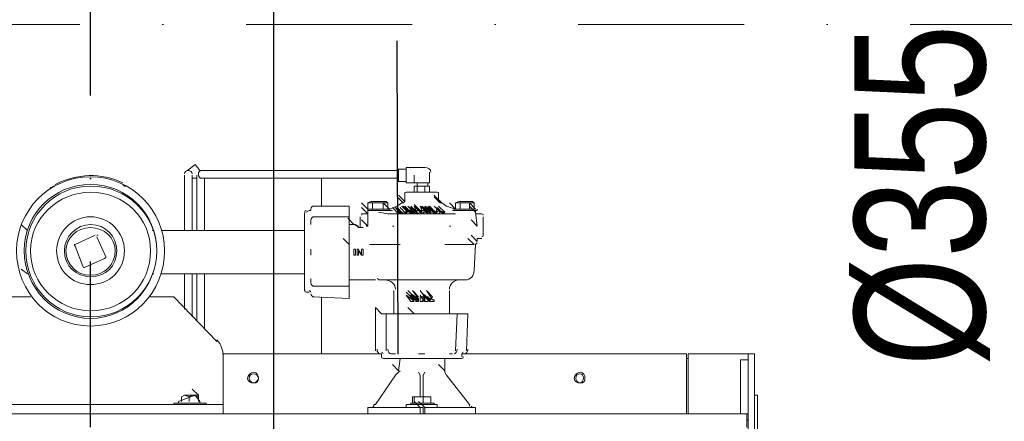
# Model space of a CAD drawing. Header units: millimetres. Extents: x 160938 to 520640, y 9197 to 248394.
# Tile 81 of 137: x 198421 to 199174, y 119033 to 119340. Entities that reach past the tile are written whole.
import ezdxf
from ezdxf.enums import TextEntityAlignment as Align

# ---------------------------------------------------------------- set-up
doc = ezdxf.new("R2010")
doc.units = ezdxf.units.MM
doc.header["$LTSCALE"] = 10
doc.linetypes.add('ACAD_ISO02W100', pattern=[15, 12, -3])
doc.linetypes.add('DASHDOT', pattern=[25.4, 12.7, -6.35, 0, -6.35])
for name, color, linetype in [('VZT Odvod-pozice_odkaz', 7, 'Continuous'), ('VZT Potrubí SKIII', 20, 'Continuous'), ('VZT Tepelná izolace', 3, 'ACAD_ISO02W100')]:
    doc.layers.add(name, color=color, linetype=linetype)
doc.layers.add('VZT Tenka', color=30, linetype='Continuous', lineweight=15)
doc.layers.add('VZT-koty', color=4, linetype='Continuous', lineweight=25)
doc.styles.get("Standard").update_dxf_attribs({"font": 'ic-simplex.shx', "width": 0.8})
doc.dimstyles.new('CADKON', dxfattribs={"dimscale": 50, "dimtxt": 2.5, "dimasz": 2.5, "dimexe": 1.8, "dimexo": 5, "dimgap": 0.6, "dimtad": 1, "dimrnd": 1, "dimtxsty": 'Standard', "dimblk1": 'ARCHTICK', "dimblk2": 'ARCHTICK', "dimsah": 1, "dimcen": 2.5, "dimadec": 1, "dimazin": 2, "dimtfac": 1, "dimtdec": 4, "dimtix": 1, "dimtmove": 1, "dimatfit": 3, "dimldrblk": 'OPEN30', "dimfxl": 5, "dimtolj": 1, "dimarcsym": 0})

# ---------------------------------------------------------------- blocks, each defined once
blk = doc.blocks.new('*U3321', base_point=(0, 140))
at = {"color": 2, "linetype": 'DASHDOT', "lineweight": 25}
blk.add_line((0, 140), (2768.040405, 140), dxfattribs=at)
at = {"color": 0, "linetype": 'ByBlock', "lineweight": -2}
blk.add_line((2768.040405, 0), (0, 0), dxfattribs=at)
blk = doc.blocks.new('*f3183')
at = {"color": 1, "linetype": 'Continuous', "lineweight": 20}
for points in [[(217140.05, 113753.93), (217136.51, 113758.64), (217130.62, 113753.93)], [(217290.89, 113753.93), (217150.65, 113753.93), (217140.05, 113753.93)], [(217292.06, 113755.11), (217290.89, 113755.11), (217290.89, 113755.11)], [(217290.89, 113745.68), (217290.89, 113755.11), (217290.89, 113755.11)], [(217290.89, 113745.68), (217290.89, 113755.11), (217290.89, 113755.11)], [(217290.89, 113753.93), (217290.89, 113748.04), (217290.89, 113748.04)], [(217297.96, 113755.11), (217292.06, 113755.11), (217292.06, 113755.11)], [(217292.06, 113745.68), (217292.06, 113755.11), (217292.06, 113755.11)], [(217312.1, 113756.28), (217297.96, 113756.28), (217297.96, 113756.28)], [(217297.96, 113744.5), (217297.96, 113756.28), (217297.96, 113756.28)], [(217128.26, 113750.39), (217128.26, 113740.96), (217128.26, 113740.96)], [(217134.15, 113740.96), (217134.15, 113750.39), (217134.15, 113750.39)], [(217134.15, 113748.04), (217137.69, 113748.04), (217137.69, 113748.04)], [(217137.69, 113750.39), (217137.69, 113740.96), (217137.69, 113740.96)], [(217140.05, 113748.04), (217150.65, 113748.04), (217150.65, 113748.04)], [(217143.58, 113740.96), (217143.58, 113748.04), (217143.58, 113748.04)], [(217150.65, 113748.04), (217290.89, 113748.04), (217290.89, 113748.04)], [(217233.14, 113748.04), (217233.14, 113726.82), (217233.14, 113726.82)], [(217290.89, 113745.68), (217292.06, 113745.68), (217292.06, 113745.68)], [(217292.06, 113745.68), (217297.96, 113745.68), (217297.96, 113745.68)], [(217303.85, 113750.39), (217303.85, 113744.5), (217312.1, 113744.5)], [(217315.63, 113752.75), (217315.63, 113750.39), (217315.63, 113744.5), (217312.1, 113744.5)], [(217025.74, 113739.79), (217025.74, 113740.96), (217026.92, 113740.96), (217028.1, 113742.14)], [(217081.13, 113743.32), (217082.3, 113742.14), (217083.48, 113742.14)], [(217128.26, 113740.96), (217128.26, 113707.97), (217128.26, 113707.97)], [(217134.15, 113707.97), (217134.15, 113740.96), (217134.15, 113740.96)], [(217137.69, 113740.96), (217137.69, 113707.97), (217137.69, 113707.97)], [(217143.58, 113707.97), (217143.58, 113740.96), (217143.58, 113740.96)], [(217297.96, 113744.5), (217303.85, 113744.5), (217303.85, 113744.5)], [(217306.21, 113742.14), (217303.85, 113742.14), (217303.85, 113737.43)], [(217306.21, 113744.5), (217306.21, 113742.14), (217306.21, 113742.14)], [(217312.1, 113737.43), (217312.1, 113742.14), (217306.21, 113742.14), (217306.21, 113737.43)], [(217315.63, 113737.43), (217315.63, 113742.14), (217312.1, 113742.14)], [(217314.45, 113742.14), (217314.45, 113744.5), (217314.45, 113744.5)], [(217270.85, 113730.36), (217268.5, 113729.18), (217268.5, 113729.18)], [(217270.85, 113730.36), (217282.64, 113730.36), (217282.64, 113730.36)], [(217283.82, 113729.18), (217282.64, 113730.36), (217282.64, 113730.36)], [(217295.6, 113729.18), (217290.89, 113733.89), (217290.89, 113733.89)], [(217296.78, 113730.36), (217292.06, 113735.07), (217292.06, 113735.07)], [(217296.78, 113730.36), (217295.6, 113729.18), (217295.6, 113729.18)], [(217296.78, 113736.25), (217296.78, 113730.36), (217296.78, 113730.36)], [(217321.53, 113737.43), (217314.45, 113737.43), (217305.03, 113737.43), (217297.96, 113737.43)], [(217322.7, 113730.36), (217319.17, 113735.07), (217319.17, 113735.07)], [(217323.88, 113729.18), (217319.17, 113733.89), (217319.17, 113733.89)], [(217325.06, 113729.18), (217320.35, 113733.89), (217320.35, 113733.89)], [(217322.7, 113730.36), (217322.7, 113736.25), (217322.7, 113736.25)], [(217323.88, 113729.18), (217322.7, 113730.36), (217322.7, 113730.36)], [(217338.02, 113730.36), (217335.67, 113729.18), (217335.67, 113729.18)], [(217338.02, 113730.36), (217348.63, 113730.36), (217348.63, 113730.36)], [(217349.81, 113729.18), (217348.63, 113730.36), (217348.63, 113730.36)], [(217223.72, 113723.29), (217221.36, 113722.11), (217221.36, 113722.11)], [(217224.89, 113724.47), (217224.89, 113723.29), (217224.89, 113723.29)], [(217254.35, 113726.82), (217226.07, 113726.82), (217226.07, 113726.82)], [(217254.35, 113722.11), (217254.35, 113723.29), (217254.35, 113726.82)], [(217268.5, 113724.47), (217263.78, 113729.18), (217263.78, 113729.18)], [(217268.5, 113720.93), (217263.78, 113725.64), (217263.78, 113725.64)], [(217283.82, 113729.18), (217280.28, 113729.18), (217272.03, 113729.18), (217268.5, 113729.18)], [(217268.5, 113724.47), (217268.5, 113729.18), (217268.5, 113729.18)], [(217268.5, 113724.47), (217268.5, 113723.29), (217268.5, 113723.29)], [(217284.99, 113724.47), (217276.74, 113724.47), (217268.5, 113724.47)], [(217268.5, 113723.29), (217268.5, 113722.11), (217268.5, 113722.11)], [(217268.5, 113723.29), (217283.82, 113723.29), (217283.82, 113723.29)], [(217284.99, 113723.29), (217268.5, 113723.29), (217268.5, 113723.29)], [(217272.03, 113724.47), (217272.03, 113729.18), (217272.03, 113729.18)], [(217284.99, 113724.47), (217280.28, 113729.18), (217280.28, 113729.18)], [(217280.28, 113724.47), (217280.28, 113729.18), (217280.28, 113729.18)], [(217283.82, 113724.47), (217283.82, 113729.18), (217283.82, 113729.18)], [(217284.99, 113723.29), (217283.82, 113723.29), (217283.82, 113723.29)], [(217294.42, 113729.18), (217290.89, 113726.82), (217284.99, 113724.47)], [(217284.99, 113723.29), (217284.99, 113724.47), (217284.99, 113724.47)], [(217287.35, 113723.29), (217284.99, 113723.29), (217284.99, 113723.29)], [(217293.24, 113720.93), (217292.06, 113720.93), (217287.35, 113725.64)], [(217293.24, 113720.93), (217289.71, 113725.64), (217289.71, 113725.64)], [(217294.42, 113720.93), (217289.71, 113725.64), (217293.24, 113720.93)], [(217295.6, 113720.93), (217290.89, 113725.64), (217290.89, 113725.64)], [(217299.13, 113723.29), (217297.96, 113722.11), (217297.96, 113720.93), (217295.6, 113720.93), (217294.42, 113720.93), (217293.24, 113720.93), (217292.06, 113720.93)], [(217301.49, 113720.93), (217297.96, 113720.93), (217293.24, 113725.64)], [(217297.96, 113720.93), (217293.24, 113725.64), (217293.24, 113725.64)], [(217295.6, 113729.18), (217294.42, 113729.18), (217294.42, 113729.18)], [(217299.13, 113723.29), (217294.42, 113726.82), (217294.42, 113726.82)], [(217299.13, 113722.11), (217294.42, 113726.82), (217294.42, 113726.82)], [(217294.42, 113720.93), (217295.6, 113720.93), (217297.96, 113720.93), (217299.13, 113723.29), (217297.96, 113723.29), (217296.78, 113720.93), (217294.42, 113722.11)], [(217300.31, 113722.11), (217295.6, 113726.82), (217295.6, 113726.82)], [(217301.49, 113720.93), (217297.96, 113725.64), (217297.96, 113725.64)], [(217303.85, 113720.93), (217300.31, 113725.64), (217302.67, 113720.93), (217297.96, 113725.64)], [(217303.85, 113723.29), (217302.67, 113722.11), (217301.49, 113720.93), (217297.96, 113720.93)], [(217303.85, 113723.29), (217300.31, 113723.29), (217299.13, 113722.11), (217301.49, 113723.29), (217301.49, 113722.11), (217300.31, 113720.93), (217297.96, 113720.93)], [(217303.85, 113723.29), (217299.13, 113726.82), (217303.85, 113722.11), (217301.49, 113720.93)], [(217301.49, 113723.29), (217299.13, 113722.11), (217299.13, 113722.11)], [(217308.56, 113722.11), (217303.85, 113726.82), (217306.21, 113720.93), (217301.49, 113725.64)], [(217306.21, 113722.11), (217301.49, 113726.82), (217301.49, 113726.82)], [(217306.21, 113723.29), (217302.67, 113720.93), (217302.67, 113720.93)], [(217308.56, 113723.29), (217303.85, 113728), (217303.85, 113728)], [(217308.56, 113723.29), (217303.85, 113726.82), (217303.85, 113726.82)], [(217312.1, 113722.11), (217309.74, 113722.11), (217305.03, 113726.82)], [(217307.38, 113723.29), (217308.56, 113723.29), (217306.21, 113723.29), (217306.21, 113723.29)], [(217308.56, 113723.29), (217307.38, 113723.29), (217307.38, 113723.29)], [(217308.56, 113722.11), (217307.38, 113723.29), (217307.38, 113723.29)], [(217312.1, 113722.11), (217312.1, 113723.29), (217308.56, 113726.82), (217309.74, 113723.29), (217309.74, 113723.29)], [(217312.1, 113723.29), (217308.56, 113726.82), (217309.74, 113723.29), (217309.74, 113723.29)], [(217314.45, 113722.11), (217312.1, 113722.11), (217309.74, 113720.93), (217308.56, 113722.11), (217308.56, 113723.29)], [(217309.74, 113720.93), (217308.56, 113722.11), (217308.56, 113723.29), (217309.74, 113723.29), (217312.1, 113723.29)], [(217309.74, 113720.93), (217312.1, 113722.11), (217314.45, 113722.11), (217309.74, 113726.82)], [(217314.45, 113722.11), (217309.74, 113726.82), (217309.74, 113726.82)], [(217314.45, 113723.29), (217309.74, 113726.82), (217309.74, 113726.82)], [(217314.45, 113720.93), (217309.74, 113725.64), (217309.74, 113725.64)], [(217316.81, 113723.29), (217312.1, 113726.82), (217312.1, 113726.82)], [(217316.81, 113722.11), (217312.1, 113726.82), (217314.45, 113722.11)], [(217319.17, 113722.11), (217314.45, 113726.82), (217316.81, 113723.29), (217312.1, 113726.82), (217314.45, 113723.29)], [(217317.99, 113723.29), (217315.63, 113723.29), (217314.45, 113723.29), (217316.81, 113723.29), (217312.1, 113726.82), (217319.17, 113722.11), (217317.99, 113722.11), (217316.81, 113722.11), (217314.45, 113722.11)], [(217316.81, 113722.11), (217312.1, 113726.82), (217312.1, 113726.82)], [(217316.81, 113723.29), (217312.1, 113726.82), (217312.1, 113726.82)], [(217316.81, 113723.29), (217312.1, 113726.82), (217312.1, 113726.82)], [(217316.81, 113723.29), (217312.1, 113726.82), (217312.1, 113726.82)], [(217320.35, 113722.11), (217319.17, 113720.93), (217316.81, 113720.93), (217312.1, 113725.64)], [(217312.1, 113723.29), (217313.28, 113723.29), (217314.45, 113722.11)], [(217320.35, 113722.11), (217315.63, 113726.82), (217319.17, 113720.93), (217316.81, 113720.93), (217314.45, 113720.93)], [(217319.17, 113722.11), (217314.45, 113726.82), (217314.45, 113726.82)], [(217320.35, 113722.11), (217315.63, 113726.82), (217315.63, 113726.82)], [(217317.99, 113723.29), (217320.35, 113722.11), (217315.63, 113726.82)], [(217326.24, 113720.93), (217321.53, 113725.64), (217320.35, 113720.93), (217316.81, 113725.64)], [(217323.88, 113722.11), (217319.17, 113726.82), (217319.17, 113726.82)], [(217326.24, 113720.93), (217327.42, 113722.11), (217322.7, 113723.29), (217320.35, 113720.93)], [(217326.24, 113720.93), (217321.53, 113725.64), (217321.53, 113725.64)], [(217327.42, 113722.11), (217322.7, 113726.82), (217322.7, 113726.82)], [(217323.88, 113729.18), (217325.06, 113729.18), (217325.06, 113729.18)], [(217335.67, 113724.47), (217328.6, 113726.82), (217325.06, 113729.18)], [(217335.67, 113724.47), (217330.95, 113729.18), (217330.95, 113729.18)], [(217334.49, 113723.29), (217333.31, 113723.29), (217333.31, 113723.29)], [(217334.49, 113724.47), (217334.49, 113723.29), (217334.49, 113723.29)], [(217352.16, 113723.29), (217334.49, 113723.29), (217334.49, 113723.29)], [(217335.67, 113723.29), (217334.49, 113723.29), (217334.49, 113723.29)], [(217349.81, 113729.18), (217346.27, 113729.18), (217339.2, 113729.18), (217335.67, 113729.18)], [(217335.67, 113724.47), (217335.67, 113729.18), (217335.67, 113729.18)], [(217350.99, 113724.47), (217342.74, 113724.47), (217335.67, 113724.47)], [(217335.67, 113723.29), (217350.99, 113723.29), (217350.99, 113723.29)], [(217339.2, 113724.47), (217339.2, 113729.18), (217339.2, 113729.18)], [(217350.99, 113724.47), (217346.27, 113729.18), (217346.27, 113729.18)], [(217346.27, 113724.47), (217346.27, 113729.18), (217346.27, 113729.18)], [(217350.99, 113722.11), (217346.27, 113726.82), (217346.27, 113726.82)], [(217349.81, 113724.47), (217349.81, 113729.18), (217349.81, 113729.18)], [(217350.99, 113722.11), (217350.99, 113723.29), (217350.99, 113723.29)], [(217352.16, 113723.29), (217352.16, 113724.47), (217352.16, 113724.47)], [(217220.18, 113720.93), (217220.18, 113691.47), (217220.18, 113662.01)], [(217224.89, 113716.22), (217224.89, 113712.68), (217224.89, 113712.68)], [(217254.35, 113718.57), (217226.07, 113718.57), (217226.07, 113718.57)], [(217257.89, 113712.68), (217253.18, 113717.4), (217253.18, 113717.4)], [(217254.35, 113722.11), (217254.35, 113718.57), (217254.35, 113718.57)], [(217254.35, 113718.57), (217254.35, 113709.15), (217254.35, 113709.15)], [(217262.6, 113718.57), (217262.6, 113711.5), (217262.6, 113711.5)], [(217268.5, 113720.93), (217263.78, 113720.93), (217263.78, 113720.93)], [(217268.5, 113711.5), (217263.78, 113716.22), (217263.78, 113716.22)], [(217268.5, 113711.5), (217268.5, 113722.11), (217268.5, 113722.11)], [(217283.82, 113720.93), (217276.74, 113722.11), (217276.74, 113722.11)], [(217287.35, 113720.93), (217283.82, 113720.93), (217283.82, 113720.93)], [(217289.71, 113720.93), (217287.35, 113720.93), (217287.35, 113720.93)], [(217330.95, 113720.93), (217289.71, 113720.93), (217289.71, 113720.93)], [(217294.42, 113722.11), (217293.24, 113722.11), (217292.06, 113720.93)], [(217301.49, 113722.11), (217300.31, 113722.11), (217300.31, 113722.11)], [(217303.85, 113720.93), (217302.67, 113720.93), (217302.67, 113720.93)], [(217308.56, 113722.11), (217306.21, 113720.93), (217306.21, 113722.11), (217303.85, 113720.93)], [(217303.85, 113720.93), (217306.21, 113722.11), (217306.21, 113720.93)], [(217314.45, 113722.11), (217314.45, 113720.93), (217316.81, 113720.93)], [(217327.42, 113722.11), (217326.24, 113720.93), (217320.35, 113720.93)], [(217326.24, 113722.11), (217323.88, 113722.11), (217322.7, 113720.93)], [(217327.42, 113720.93), (217326.24, 113720.93), (217326.24, 113720.93)], [(217335.67, 113720.93), (217330.95, 113720.93), (217330.95, 113720.93)], [(217352.16, 113711.5), (217347.45, 113716.22), (217347.45, 113716.22)], [(217352.16, 113711.5), (217347.45, 113716.22), (217347.45, 113716.22)], [(217352.16, 113711.5), (217350.99, 113722.11), (217350.99, 113722.11)], [(217355.7, 113720.93), (217350.99, 113720.93), (217350.99, 113720.93)], [(217356.88, 113711.5), (217356.88, 113718.57), (217356.88, 113718.57)], [(217008.06, 113707.97), (217003.35, 113712.68), (217003.35, 113712.68)], [(217104.69, 113707.97), (217103.52, 113707.97), (217103.52, 113707.97)], [(217220.18, 113707.97), (217110.59, 113707.97), (217110.59, 113707.97)], [(217255.53, 113712.68), (217254.35, 113712.68), (217254.35, 113712.68)], [(217254.35, 113707.97), (217254.35, 113709.15), (217254.35, 113709.15)], [(217254.35, 113707.97), (217254.35, 113697.36), (217254.35, 113697.36)], [(217257.89, 113712.68), (217255.53, 113712.68), (217255.53, 113712.68)], [(217257.89, 113712.68), (217260.25, 113711.5), (217260.25, 113711.5)], [(217261.43, 113711.5), (217259.07, 113712.68), (217257.89, 113712.68)], [(217262.6, 113710.33), (217262.6, 113710.33), (217261.43, 113710.33), (217260.25, 113711.5)], [(217262.6, 113711.5), (217262.6, 113710.33), (217262.6, 113710.33)], [(217263.78, 113710.33), (217262.6, 113710.33), (217262.6, 113710.33)], [(217264.96, 113710.33), (217263.78, 113710.33), (217263.78, 113710.33)], [(217268.5, 113711.5), (217267.32, 113711.5), (217267.32, 113711.5)], [(217288.53, 113711.5), (217287.35, 113711.5), (217287.35, 113711.5)], [(217332.13, 113711.5), (217330.95, 113711.5), (217330.95, 113711.5)], [(217356.88, 113704.43), (217356.88, 113711.5), (217356.88, 113711.5)], [(217044.59, 113697.36), (217059.91, 113704.43), (217059.91, 113704.43)], [(217061.09, 113703.25), (217068.16, 113687.94), (217068.16, 113687.94)], [(217254.35, 113697.36), (217249.64, 113702.08), (217249.64, 113702.08)], [(217349.81, 113697.36), (217345.09, 113702.08), (217345.09, 113702.08)], [(217352.16, 113699.72), (217347.45, 113704.43), (217347.45, 113704.43)], [(217352.16, 113699.72), (217352.16, 113702.08), (217353.34, 113702.08)], [(217353.34, 113702.08), (217355.7, 113702.08), (217355.7, 113702.08)], [(217050.49, 113680.86), (217044.59, 113696.18), (217044.59, 113696.18)], [(217224.89, 113693.83), (217224.89, 113689.11), (217224.89, 113689.11)], [(217254.35, 113697.36), (217254.35, 113685.58), (217254.35, 113685.58)], [(217260.25, 113689.11), (217260.25, 113693.83), (217261.43, 113693.83), (217263.78, 113689.11), (217263.78, 113693.83), (217264.96, 113693.83), (217264.96, 113689.11), (217263.78, 113689.11)], [(217261.43, 113692.65), (217261.43, 113689.11), (217260.25, 113689.11)], [(217262.6, 113691.47), (217261.43, 113692.65), (217261.43, 113692.65)], [(217263.78, 113689.11), (217261.43, 113692.65), (217261.43, 113692.65)], [(217269.67, 113697.36), (217270.85, 113697.36), (217270.85, 113697.36)], [(217270.85, 113697.36), (217276.74, 113697.36), (217276.74, 113697.36)], [(217276.74, 113697.36), (217293.24, 113697.36), (217293.24, 113697.36)], [(217327.42, 113697.36), (217342.74, 113697.36), (217342.74, 113697.36)], [(217342.74, 113697.36), (217349.81, 113697.36), (217349.81, 113697.36)], [(217349.81, 113677.33), (217350.99, 113697.36), (217350.99, 113697.36)], [(217352.16, 113698.54), (217350.99, 113697.36), (217350.99, 113697.36)], [(217066.98, 113686.76), (217051.66, 113679.69), (217051.66, 113679.69)], [(217254.35, 113685.58), (217254.35, 113674.97), (217254.35, 113674.97)], [(217262.6, 113691.47), (217263.78, 113689.11), (217263.78, 113689.11)], [(217008.06, 113674.97), (217003.35, 113678.51), (217003.35, 113678.51)], [(217103.52, 113674.97), (217104.69, 113674.97), (217104.69, 113674.97)], [(217110.59, 113674.97), (217220.18, 113674.97), (217220.18, 113674.97)], [(217128.26, 113674.97), (217128.26, 113647.87), (217128.26, 113647.87)], [(217134.15, 113641.98), (217134.15, 113674.97), (217134.15, 113674.97)], [(217137.69, 113674.97), (217137.69, 113638.44), (217137.69, 113638.44)], [(217143.58, 113632.55), (217143.58, 113674.97), (217143.58, 113674.97)], [(217224.89, 113671.44), (217224.89, 113667.9), (217224.89, 113667.9)], [(217254.35, 113674.97), (217254.35, 113665.54), (217254.35, 113665.54)], [(217254.35, 113670.26), (217255.53, 113670.26), (217255.53, 113670.26)], [(217255.53, 113670.26), (217274.39, 113670.26), (217274.39, 113670.26)], [(217342.74, 113670.26), (217309.74, 113670.26), (217276.74, 113670.26)], [(217226.07, 113665.54), (217254.35, 113665.54), (217254.35, 113665.54)], [(217254.35, 113665.54), (217254.35, 113662.01), (217254.35, 113662.01)], [(216991.56, 113657.3), (217010.42, 113657.3), (217010.42, 113657.3)], [(217101.16, 113657.3), (217120.01, 113657.3), (217120.01, 113657.3)], [(217120.01, 113657.3), (217153.01, 113623.12), (217153.01, 113623.12)], [(217221.36, 113660.83), (217223.72, 113660.83), (217223.72, 113660.83)], [(217226.07, 113657.3), (217254.35, 113656.12), (217254.35, 113656.12)], [(217233.14, 113657.3), (217233.14, 113613.69), (217233.14, 113613.69)], [(217254.35, 113660.83), (217254.35, 113662.01), (217254.35, 113662.01)], [(217254.35, 113660.83), (217254.35, 113656.12), (217254.35, 113656.12)], [(217288.53, 113662.01), (217288.53, 113645.51), (217288.53, 113645.51)], [(217302.67, 113656.12), (217297.96, 113660.83), (217297.96, 113660.83)], [(217303.85, 113657.3), (217299.13, 113662.01), (217299.13, 113662.01)], [(217303.85, 113657.3), (217299.13, 113662.01), (217299.13, 113662.01)], [(217303.85, 113653.76), (217300.31, 113658.47), (217300.31, 113658.47)], [(217303.85, 113653.76), (217300.31, 113658.47), (217300.31, 113658.47)], [(217306.21, 113656.12), (217301.49, 113659.65), (217307.38, 113656.12), (217307.38, 113654.94)], [(217306.21, 113654.94), (217301.49, 113659.65), (217301.49, 113659.65)], [(217306.21, 113656.12), (217301.49, 113659.65), (217301.49, 113659.65)], [(217306.21, 113653.76), (217301.49, 113658.47), (217301.49, 113658.47)], [(217306.21, 113653.76), (217301.49, 113658.47), (217301.49, 113658.47)], [(217306.21, 113653.76), (217301.49, 113658.47), (217301.49, 113658.47)], [(217307.38, 113657.3), (217302.67, 113662.01), (217302.67, 113662.01)], [(217305.03, 113653.76), (217306.21, 113653.76), (217306.21, 113653.76), (217307.38, 113654.94), (217306.21, 113656.12), (217306.21, 113654.94), (217305.03, 113654.94), (217305.03, 113657.3), (217307.38, 113657.3), (217302.67, 113662.01), (217306.21, 113657.3), (217306.21, 113656.12), (217306.21, 113656.12)], [(217307.38, 113657.3), (217302.67, 113662.01), (217302.67, 113662.01)], [(217302.67, 113656.12), (217303.85, 113657.3), (217303.85, 113656.12), (217303.85, 113654.94), (217302.67, 113653.76)], [(217307.38, 113654.94), (217307.38, 113653.76), (217306.21, 113653.76), (217305.03, 113653.76)], [(217306.21, 113657.3), (217306.21, 113656.12), (217306.21, 113656.12)], [(217306.21, 113656.12), (217307.38, 113656.12), (217307.38, 113654.94), (217307.38, 113653.76), (217306.21, 113653.76)], [(217306.21, 113656.12), (217306.21, 113654.94), (217306.21, 113654.94)], [(217312.1, 113657.3), (217308.56, 113662.01), (217308.56, 113662.01)], [(217312.1, 113653.76), (217308.56, 113658.47), (217308.56, 113658.47)], [(217309.74, 113653.76), (217308.56, 113653.76), (217308.56, 113657.3), (217309.74, 113657.3), (217309.74, 113657.3), (217310.92, 113657.3), (217312.1, 113656.12)], [(217308.56, 113657.3), (217308.56, 113653.76), (217308.56, 113653.76)], [(217309.74, 113656.12), (217309.74, 113657.3), (217309.74, 113657.3)], [(217312.1, 113656.12), (217310.92, 113653.76), (217309.74, 113653.76)], [(217310.92, 113656.12), (217309.74, 113656.12), (217309.74, 113656.12)], [(217309.74, 113653.76), (217310.92, 113656.12), (217310.92, 113656.12)], [(217315.63, 113654.94), (217310.92, 113659.65), (217310.92, 113659.65)], [(217315.63, 113653.76), (217310.92, 113658.47), (217310.92, 113658.47)], [(217316.81, 113653.76), (217312.1, 113658.47), (217312.1, 113658.47)], [(217312.1, 113653.76), (217312.1, 113657.3), (217312.1, 113657.3)], [(217317.99, 113657.3), (217313.28, 113662.01), (217313.28, 113662.01)], [(217313.28, 113653.76), (217314.45, 113653.76), (217314.45, 113656.12), (217314.45, 113656.12), (217313.28, 113657.3)], [(217315.63, 113653.76), (217315.63, 113654.94), (217317.99, 113657.3)], [(217316.81, 113654.94), (217316.81, 113656.12), (217316.81, 113656.12)], [(217330.95, 113645.51), (217330.95, 113662.01), (217330.95, 113662.01)], [(217279.1, 113644.33), (217274.39, 113649.05), (217274.39, 113644.33)], [(217303.85, 113644.33), (217299.13, 113649.05), (217299.13, 113649.05)], [(217274.39, 113644.33), (217274.39, 113616.05), (217274.39, 113616.05)], [(217279.1, 113644.33), (217282.64, 113644.33), (217282.64, 113644.33)], [(217282.64, 113644.33), (217282.64, 113616.05), (217282.64, 113616.05)], [(217282.64, 113644.33), (217292.06, 113644.33), (217292.06, 113644.33)], [(217288.53, 113645.51), (217288.53, 113644.33), (217288.53, 113644.33)], [(217293.24, 113644.33), (217292.06, 113644.33), (217292.06, 113644.33)], [(217293.24, 113644.33), (217303.85, 113644.33), (217303.85, 113644.33)], [(217303.85, 113644.33), (217315.63, 113644.33), (217315.63, 113644.33)], [(217315.63, 113644.33), (217316.81, 113644.33), (217327.42, 113644.33)], [(217327.42, 113644.33), (217336.84, 113644.33), (217336.84, 113644.33)], [(217330.95, 113644.33), (217330.95, 113645.51), (217330.95, 113645.51)], [(217335.67, 113616.05), (217336.84, 113644.33), (217336.84, 113644.33)], [(217336.84, 113644.33), (217339.2, 113644.33), (217339.2, 113644.33)], [(217340.38, 113644.33), (217339.2, 113644.33), (217339.2, 113644.33)], [(217340.38, 113644.33), (217345.09, 113644.33), (217345.09, 113644.33)], [(217343.92, 113616.05), (217345.09, 113644.33), (217345.09, 113644.33)], [(217157.72, 113613.69), (217279.1, 113613.69), (217279.1, 113613.69)], [(217157.72, 113612.52), (217157.72, 113580.7), (217157.72, 113580.7)], [(217277.92, 113613.69), (217279.1, 113613.69), (217279.1, 113613.69)], [(217279.1, 113613.69), (217279.1, 113611.34), (217279.1, 113611.34)], [(217281.46, 113610.16), (217339.2, 113610.16), (217339.2, 113610.16)], [(217286.17, 113613.69), (217289.71, 113613.69), (217289.71, 113613.69)], [(217293.24, 113610.16), (217292.06, 113600.73), (217287.35, 113605.44)], [(217293.24, 113610.16), (217292.06, 113600.73), (217292.06, 113600.73)], [(217307.38, 113613.69), (217312.1, 113613.69), (217312.1, 113613.69)], [(217327.42, 113600.73), (217327.42, 113610.16), (217327.42, 113610.16)], [(217327.42, 113600.73), (217327.42, 113610.16), (217327.42, 113610.16)], [(217330.95, 113613.69), (217333.31, 113613.69), (217333.31, 113613.69)], [(217340.38, 113611.34), (217340.38, 113613.69), (217340.38, 113613.69)], [(217340.38, 113613.69), (217512.43, 113613.69), (217512.43, 113572.45)], [(217512.43, 113610.16), (217513.61, 113610.16), (217513.61, 113610.16)], [(217513.61, 113613.69), (217513.61, 113567.74), (217513.61, 113567.74)], [(217513.61, 113613.69), (217515.97, 113613.69), (217515.97, 113613.69)], [(217515.97, 113613.69), (217557.21, 113613.69), (217559.57, 113613.69)], [(217559.57, 113601.91), (217559.57, 113613.69), (217564.28, 113613.69), (217564.28, 113601.91)], [(217327.42, 113600.73), (217322.7, 113605.44), (217322.7, 113605.44)], [(217553.68, 113596.02), (217553.68, 113608.98), (217559.57, 113608.98)], [(217289.71, 113597.2), (217274.39, 113574.81), (217274.39, 113574.81)], [(217289.71, 113597.2), (217292.06, 113599.55), (217293.24, 113600.73)], [(217289.71, 113597.2), (217292.06, 113599.55), (217293.24, 113600.73)], [(217307.38, 113599.55), (217308.56, 113597.2), (217308.56, 113597.2)], [(217307.38, 113599.55), (217308.56, 113597.2), (217308.56, 113597.2)], [(217308.56, 113580.7), (217308.56, 113597.2), (217308.56, 113597.2)], [(217310.92, 113580.7), (217310.92, 113597.2), (217312.1, 113599.55)], [(217310.92, 113597.2), (217312.1, 113599.55), (217312.1, 113599.55)], [(217327.42, 113600.73), (217327.42, 113599.55), (217328.6, 113597.2)], [(217327.42, 113600.73), (217327.42, 113599.55), (217328.6, 113597.2)], [(217346.27, 113574.81), (217328.6, 113597.2), (217328.6, 113597.2)], [(217559.57, 113567.74), (217553.68, 113567.74), (217553.68, 113596.02)], [(217559.57, 113601.91), (217559.57, 113517.06), (217564.28, 113517.06), (217564.28, 113601.91)], [(217140.05, 113577.16), (217136.51, 113581.88), (217123.55, 113577.16)], [(217128.26, 113581.88), (217125.91, 113580.7), (217125.91, 113577.16)], [(217131.8, 113580.7), (217128.26, 113581.88), (217134.15, 113581.88), (217131.8, 113580.7), (217131.8, 113577.16)], [(217138.87, 113581.88), (217134.15, 113586.59), (217134.15, 113586.59)], [(217138.87, 113581.88), (217134.15, 113586.59), (217134.15, 113586.59)], [(217134.15, 113581.88), (217138.87, 113580.7), (217138.87, 113577.16)], [(217138.87, 113580.7), (217138.87, 113581.88), (217134.15, 113581.88)], [(217138.87, 113580.7), (217138.87, 113577.16), (217138.87, 113577.16)], [(217157.72, 113574.81), (217157.72, 113580.7), (217157.72, 113580.7)], [(217303.85, 113580.7), (217302.67, 113580.7), (217302.67, 113575.98)], [(217307.38, 113580.7), (217303.85, 113580.7), (217303.85, 113575.98)], [(217307.38, 113580.7), (217303.85, 113580.7), (217303.85, 113580.7)], [(217314.45, 113580.7), (217307.38, 113580.7), (217310.92, 113580.7)], [(217314.45, 113580.7), (217310.92, 113580.7), (217310.92, 113575.98)], [(217314.45, 113580.7), (217316.81, 113580.7), (217316.81, 113575.98)], [(217316.81, 113580.7), (217316.81, 113580.7), (217314.45, 113580.7)], [(217564.28, 113581.88), (217566.64, 113581.88), (217566.64, 112957.31), (217564.28, 112957.31)], [(216953.85, 113567.74), (216953.85, 113574.81), (216960.93, 113574.81), (217150.65, 113574.81)], [(217120.01, 113575.98), (217120.01, 113574.81), (217120.01, 113574.81)], [(217144.76, 113575.98), (217120.01, 113575.98), (217120.01, 113575.98)], [(217123.55, 113577.16), (217123.55, 113575.98), (217123.55, 113575.98)], [(217140.05, 113575.98), (217140.05, 113577.16), (217140.05, 113577.16)], [(217144.76, 113574.81), (217144.76, 113575.98), (217144.76, 113575.98)], [(217150.65, 113574.81), (217157.72, 113574.81), (217157.72, 113567.74)], [(217268.5, 113572.45), (217268.5, 113567.74), (217268.5, 113567.74)], [(217268.5, 113572.45), (217268.5, 113567.74), (217268.5, 113567.74)], [(217274.39, 113572.45), (217268.5, 113572.45), (217268.5, 113572.45)], [(217273.21, 113573.63), (217273.21, 113574.81), (217274.39, 113574.81)], [(217273.21, 113573.63), (217273.21, 113574.81), (217274.39, 113574.81)], [(217299.13, 113572.45), (217274.39, 113572.45), (217274.39, 113572.45)], [(217297.96, 113574.81), (217297.96, 113572.45), (217297.96, 113572.45)], [(217321.53, 113574.81), (217297.96, 113574.81), (217297.96, 113574.81)], [(217299.13, 113572.45), (217308.56, 113572.45), (217308.56, 113567.74), (217308.56, 113572.45), (217303.85, 113577.16)], [(217301.49, 113575.98), (217301.49, 113574.81), (217301.49, 113574.81)], [(217301.49, 113575.98), (217306.21, 113575.98), (217319.17, 113575.98)], [(217312.1, 113572.45), (217307.38, 113577.16), (217307.38, 113577.16)], [(217310.92, 113572.45), (217308.56, 113572.45), (217308.56, 113572.45)], [(217310.92, 113572.45), (217310.92, 113567.74), (217310.92, 113567.74)], [(217312.1, 113567.74), (217312.1, 113572.45), (217320.35, 113572.45)], [(217319.17, 113574.81), (217319.17, 113575.98), (217319.17, 113575.98)], [(217345.09, 113572.45), (217320.35, 113572.45), (217320.35, 113572.45)], [(217321.53, 113572.45), (217321.53, 113574.81), (217321.53, 113574.81)], [(217350.99, 113572.45), (217345.09, 113572.45), (217345.09, 113572.45)], [(217346.27, 113574.81), (217346.27, 113574.81), (217346.27, 113573.63)], [(217346.27, 113574.81), (217346.27, 113574.81), (217346.27, 113573.63)], [(217350.99, 113567.74), (217350.99, 113572.45), (217350.99, 113572.45)], [(217350.99, 113567.74), (217350.99, 113572.45), (217350.99, 113572.45)], [(217512.43, 113567.74), (217512.43, 113572.45), (217512.43, 113572.45)], [(216557.9, 113567.74), (217553.68, 113567.74), (217553.68, 113567.74)], [(217558.39, 113567.74), (217558.39, 113557.13), (217558.39, 113557.13)], [(217559.57, 113563.02), (217558.39, 113563.02), (217558.39, 113563.02)]]:
    blk.add_lwpolyline(points, dxfattribs=at)
for points in [[(217290.89, 113755.11), (217290.89, 113755.11)], [(217290.89, 113745.68), (217290.89, 113745.68)], [(217268.5, 113723.29), (217268.5, 113723.29)], [(217295.6, 113729.18), (217295.6, 113729.18)], [(217300.31, 113722.11), (217301.49, 113722.11), (217296.78, 113726.82)], [(217314.45, 113722.11), (217316.81, 113722.11), (217312.1, 113726.82), (217316.81, 113723.29), (217312.1, 113726.82), (217314.45, 113723.29)], [(217350.99, 113723.29), (217350.99, 113723.29)], [(217322.7, 113720.93), (217323.88, 113722.11), (217326.24, 113722.11), (217326.24, 113720.93)], [(217327.42, 113720.93), (217326.24, 113720.93)], [(217330.95, 113720.93), (217330.95, 113720.93)], [(217008.06, 113707.97), (217008.06, 113707.97)], [(217103.52, 113707.97), (217103.52, 113707.97)], [(217259.07, 113689.11), (217257.89, 113689.11), (217257.89, 113693.83), (217259.07, 113693.83)], [(217254.35, 113685.58), (217254.35, 113685.58)], [(217008.06, 113674.97), (217008.06, 113674.97)], [(217103.52, 113674.97), (217103.52, 113674.97)], [(217254.35, 113674.97), (217254.35, 113674.97)], [(217274.39, 113670.26), (217274.39, 113670.26)], [(217224.89, 113659.65), (217224.89, 113659.65)], [(217303.85, 113653.76), (217303.85, 113653.76), (217301.49, 113653.76), (217297.96, 113658.47), (217302.67, 113654.94), (217303.85, 113656.12), (217303.85, 113657.3), (217302.67, 113656.12), (217301.49, 113656.12), (217303.85, 113657.3), (217303.85, 113656.12), (217303.85, 113654.94), (217302.67, 113653.76)], [(217308.56, 113657.3), (217309.74, 113657.3), (217309.74, 113656.12), (217310.92, 113656.12), (217309.74, 113653.76), (217309.74, 113653.76), (217308.56, 113653.76)], [(217312.1, 113653.76), (217313.28, 113653.76), (217314.45, 113653.76), (217315.63, 113656.12), (217314.45, 113657.3), (217314.45, 113657.3), (217313.28, 113657.3), (217312.1, 113657.3), (217313.28, 113657.3), (217314.45, 113656.12), (217314.45, 113656.12), (217314.45, 113653.76), (217313.28, 113653.76), (217312.1, 113653.76), (217312.1, 113657.3)], [(217316.81, 113653.76), (217316.81, 113653.76), (217315.63, 113653.76), (217315.63, 113654.94), (217317.99, 113657.3), (217313.28, 113662.01), (217317.99, 113654.94), (217319.17, 113654.94), (217319.17, 113653.76), (217317.99, 113653.76), (217317.99, 113653.76)], [(217316.81, 113654.94), (217316.81, 113656.12)], [(217303.85, 113653.76), (217303.85, 113653.76)], [(217306.21, 113653.76), (217306.21, 113653.76)], [(217309.74, 113653.76), (217309.74, 113653.76)], [(217316.81, 113653.76), (217316.81, 113653.76)], [(217327.42, 113644.33), (217327.42, 113644.33)], [(217341.56, 113613.69), (217341.56, 113613.69)]]:
    blk.add_lwpolyline(points, close=True, dxfattribs=at)
for points, knots in [([(217134.15, 113751.57), (217134.15, 113752.75), (217132.98, 113753.93), (217130.62, 113753.93), (217130.62, 113753.93), (217129.44, 113753.93), (217128.26, 113752.75), (217128.26, 113751.57)], [0, 0, 0, 0, 0.125, 0.125, 0.125, 0.125001, 1, 1, 1, 1]), ([(217141.23, 113753.93), (217140.05, 113753.93), (217138.87, 113752.75), (217138.87, 113751.57), (217138.87, 113751.57), (217138.87, 113749.21), (217140.05, 113748.04), (217141.23, 113748.04)], [0, 0, 0, 0, 0.125, 0.125, 0.125, 0.125001, 1, 1, 1, 1]), ([(217112.94, 113692.65), (217112.94, 113723.29), (217088.2, 113749.21), (217056.38, 113749.21), (217056.38, 113749.21), (217024.56, 113749.21), (216999.81, 113723.29), (216999.81, 113692.65), (216999.81, 113692.65), (216999.81, 113660.83), (217024.56, 113634.91), (217056.38, 113634.91), (217056.38, 113634.91), (217088.2, 113634.91), (217112.94, 113660.83), (217112.94, 113692.65)], [0, 0, 0, 0, 0.0625, 0.0625, 0.0625, 0.062501, 0.125, 0.125, 0.125, 0.125001, 0.1875, 0.1875, 0.1875, 0.187501, 1, 1, 1, 1]), ([(217107.05, 113692.65), (217107.05, 113720.93), (217084.66, 113743.32), (217056.38, 113743.32), (217056.38, 113743.32), (217028.1, 113743.32), (217005.71, 113720.93), (217005.71, 113692.65), (217005.71, 113692.65), (217005.71, 113664.37), (217028.1, 113640.8), (217056.38, 113640.8), (217056.38, 113640.8), (217084.66, 113640.8), (217107.05, 113664.37), (217107.05, 113692.65)], [0, 0, 0, 0, 0.0625, 0.0625, 0.0625, 0.062501, 0.125, 0.125, 0.125, 0.125001, 0.1875, 0.1875, 0.1875, 0.187501, 1, 1, 1, 1]), ([(217107.05, 113692.65), (217107.05, 113719.75), (217084.66, 113742.14), (217056.38, 113742.14), (217056.38, 113742.14), (217029.27, 113742.14), (217006.88, 113719.75), (217006.88, 113692.65), (217006.88, 113692.65), (217006.88, 113664.37), (217029.27, 113641.98), (217056.38, 113641.98), (217056.38, 113641.98), (217084.66, 113641.98), (217107.05, 113664.37), (217107.05, 113692.65)], [0, 0, 0, 0, 0.0625, 0.0625, 0.0625, 0.062501, 0.125, 0.125, 0.125, 0.125001, 0.1875, 0.1875, 0.1875, 0.187501, 1, 1, 1, 1]), ([(217102.34, 113692.65), (217102.34, 113717.4), (217082.3, 113737.43), (217056.38, 113737.43), (217056.38, 113737.43), (217031.63, 113737.43), (217010.42, 113717.4), (217010.42, 113692.65), (217010.42, 113692.65), (217010.42, 113666.72), (217031.63, 113646.69), (217056.38, 113646.69), (217056.38, 113646.69), (217082.3, 113646.69), (217102.34, 113666.72), (217102.34, 113692.65)], [0, 0, 0, 0, 0.0625, 0.0625, 0.0625, 0.062501, 0.125, 0.125, 0.125, 0.125001, 0.1875, 0.1875, 0.1875, 0.187501, 1, 1, 1, 1]), ([(217082.3, 113692.65), (217082.3, 113706.79), (217070.52, 113718.57), (217056.38, 113718.57), (217056.38, 113718.57), (217042.24, 113718.57), (217030.45, 113706.79), (217030.45, 113692.65), (217030.45, 113692.65), (217030.45, 113677.33), (217042.24, 113666.72), (217056.38, 113666.72), (217056.38, 113666.72), (217070.52, 113666.72), (217082.3, 113677.33), (217082.3, 113692.65)], [0, 0, 0, 0, 0.0625, 0.0625, 0.0625, 0.062501, 0.125, 0.125, 0.125, 0.125001, 0.1875, 0.1875, 0.1875, 0.187501, 1, 1, 1, 1]), ([(217076.41, 113692.65), (217076.41, 113703.25), (217068.16, 113712.68), (217056.38, 113712.68), (217056.38, 113712.68), (217045.77, 113712.68), (217036.34, 113703.25), (217036.34, 113692.65), (217036.34, 113692.65), (217036.34, 113680.86), (217045.77, 113672.62), (217056.38, 113672.62), (217056.38, 113672.62), (217068.16, 113672.62), (217076.41, 113680.86), (217076.41, 113692.65)], [0, 0, 0, 0, 0.0625, 0.0625, 0.0625, 0.062501, 0.125, 0.125, 0.125, 0.125001, 0.1875, 0.1875, 0.1875, 0.187501, 1, 1, 1, 1]), ([(217075.23, 113692.65), (217075.23, 113702.08), (217066.98, 113710.33), (217056.38, 113710.33), (217056.38, 113710.33), (217045.77, 113710.33), (217037.52, 113702.08), (217037.52, 113692.65), (217037.52, 113692.65), (217037.52, 113682.04), (217045.77, 113673.79), (217056.38, 113673.79), (217056.38, 113673.79), (217066.98, 113673.79), (217075.23, 113682.04), (217075.23, 113692.65)], [0, 0, 0, 0, 0.0625, 0.0625, 0.0625, 0.062501, 0.125, 0.125, 0.125, 0.125001, 0.1875, 0.1875, 0.1875, 0.187501, 1, 1, 1, 1]), ([(217184.83, 113594.84), (217184.83, 113597.2), (217183.65, 113599.55), (217181.29, 113599.55), (217181.29, 113599.55), (217178.94, 113599.55), (217176.58, 113597.2), (217176.58, 113594.84), (217176.58, 113594.84), (217176.58, 113592.48), (217178.94, 113591.3), (217181.29, 113591.3), (217181.29, 113591.3), (217183.65, 113591.3), (217184.83, 113592.48), (217184.83, 113594.84)], [0, 0, 0, 0, 0.0625, 0.0625, 0.0625, 0.062501, 0.125, 0.125, 0.125, 0.125001, 0.1875, 0.1875, 0.1875, 0.187501, 1, 1, 1, 1]), ([(217184.83, 113594.84), (217184.83, 113597.2), (217182.47, 113598.37), (217181.29, 113598.37), (217181.29, 113598.37), (217178.94, 113598.37), (217177.76, 113597.2), (217177.76, 113594.84), (217177.76, 113594.84), (217177.76, 113593.66), (217178.94, 113591.3), (217181.29, 113591.3), (217181.29, 113591.3), (217182.47, 113591.3), (217184.83, 113593.66), (217184.83, 113594.84)], [0, 0, 0, 0, 0.0625, 0.0625, 0.0625, 0.062501, 0.125, 0.125, 0.125, 0.125001, 0.1875, 0.1875, 0.1875, 0.187501, 1, 1, 1, 1]), ([(217434.65, 113594.84), (217434.65, 113597.2), (217433.48, 113599.55), (217431.12, 113599.55), (217431.12, 113599.55), (217428.76, 113599.55), (217426.41, 113597.2), (217426.41, 113594.84), (217426.41, 113594.84), (217426.41, 113592.48), (217428.76, 113591.3), (217431.12, 113591.3), (217431.12, 113591.3), (217433.48, 113591.3), (217434.65, 113592.48), (217434.65, 113594.84)], [0, 0, 0, 0, 0.0625, 0.0625, 0.0625, 0.062501, 0.125, 0.125, 0.125, 0.125001, 0.1875, 0.1875, 0.1875, 0.187501, 1, 1, 1, 1]), ([(217433.48, 113594.84), (217433.48, 113597.2), (217432.3, 113598.37), (217431.12, 113598.37), (217431.12, 113598.37), (217428.76, 113598.37), (217427.58, 113597.2), (217427.58, 113594.84), (217427.58, 113594.84), (217427.58, 113593.66), (217428.76, 113591.3), (217431.12, 113591.3), (217431.12, 113591.3), (217432.3, 113591.3), (217433.48, 113593.66), (217433.48, 113594.84)], [0, 0, 0, 0, 0.0625, 0.0625, 0.0625, 0.062501, 0.125, 0.125, 0.125, 0.125001, 0.1875, 0.1875, 0.1875, 0.187501, 1, 1, 1, 1])]:
    blk.add_open_spline(points, degree=3, knots=knots, dxfattribs=at)
for points in [[(217316.81, 113752.75), (217316.81, 113755.11), (217314.45, 113756.28), (217312.1, 113756.28)], [(217081.13, 113744.5), (217064.63, 113752.75), (217045.77, 113751.57), (217029.27, 113743.32)], [(217297.96, 113737.43), (217296.78, 113737.43), (217296.78, 113737.43), (217296.78, 113736.25)], [(217322.7, 113736.25), (217322.7, 113737.43), (217322.7, 113737.43), (217321.53, 113737.43)], [(217221.36, 113723.29), (217220.18, 113723.29), (217220.18, 113722.11), (217220.18, 113720.93)], [(217223.72, 113723.29), (217224.89, 113723.29), (217224.89, 113723.29), (217224.89, 113724.47)], [(217227.25, 113726.82), (217226.07, 113726.82), (217224.89, 113725.64), (217224.89, 113724.47)], [(217227.25, 113718.57), (217226.07, 113718.57), (217224.89, 113717.4), (217224.89, 113716.22)], [(217264.96, 113720.93), (217263.78, 113720.93), (217263.78, 113719.75), (217263.78, 113719.75)], [(217356.88, 113719.75), (217356.88, 113719.75), (217356.88, 113720.93), (217355.7, 113720.93)], [(217062.27, 113704.43), (217062.27, 113704.43), (217061.09, 113704.43), (217061.09, 113704.43)], [(217352.16, 113699.72), (217352.16, 113699.72), (217352.16, 113699.72), (217352.16, 113700.9)], [(217355.7, 113703.25), (217356.88, 113703.25), (217356.88, 113704.43), (217356.88, 113705.61)], [(217044.59, 113697.36), (217044.59, 113697.36), (217043.42, 113697.36), (217044.59, 113696.18)], [(217066.98, 113686.76), (217068.16, 113686.76), (217068.16, 113687.94), (217068.16, 113687.94)], [(217050.49, 113680.86), (217050.49, 113679.69), (217051.66, 113679.69), (217051.66, 113679.69)], [(217275.57, 113671.44), (217275.57, 113671.44), (217276.74, 113670.26), (217277.92, 113670.26)], [(217289.71, 113663.19), (217289.71, 113666.72), (217286.17, 113670.26), (217281.46, 113670.26)], [(217338.02, 113670.26), (217334.49, 113670.26), (217330.95, 113666.72), (217330.95, 113663.19)], [(217342.74, 113670.26), (217347.45, 113670.26), (217349.81, 113673.79), (217349.81, 113677.33)], [(217220.18, 113663.19), (217220.18, 113662.01), (217220.18, 113660.83), (217221.36, 113660.83)], [(217224.89, 113667.9), (217224.89, 113666.72), (217226.07, 113665.54), (217227.25, 113665.54)], [(217224.89, 113660.83), (217224.89, 113660.83), (217224.89, 113662.01), (217223.72, 113662.01)], [(217224.89, 113659.65), (217224.89, 113658.47), (217226.07, 113657.3), (217227.25, 113657.3)], [(217157.72, 113612.52), (217157.72, 113616.05), (217156.54, 113620.76), (217153.01, 113624.3)], [(217275.57, 113617.23), (217275.57, 113614.87), (217276.74, 113613.69), (217277.92, 113613.69)], [(217280.28, 113613.69), (217280.28, 113614.87), (217279.1, 113614.87), (217279.1, 113614.87)], [(217279.1, 113611.34), (217279.1, 113610.16), (217280.28, 113610.16), (217281.46, 113610.16)], [(217283.82, 113617.23), (217283.82, 113614.87), (217284.99, 113613.69), (217286.17, 113613.69)], [(217334.49, 113613.69), (217335.67, 113613.69), (217336.84, 113614.87), (217336.84, 113617.23)], [(217339.2, 113610.16), (217340.38, 113610.16), (217341.56, 113610.16), (217341.56, 113611.34)], [(217341.56, 113614.87), (217341.56, 113614.87), (217340.38, 113614.87), (217340.38, 113613.69)], [(217342.74, 113613.69), (217343.92, 113613.69), (217345.09, 113614.87), (217345.09, 113617.23)], [(217272.03, 113572.45), (217272.03, 113572.45), (217273.21, 113573.63), (217273.21, 113573.63)], [(217347.45, 113573.63), (217347.45, 113573.63), (217348.63, 113572.45), (217348.63, 113572.45)]]:
    blk.add_open_spline(points, degree=3, dxfattribs=at)
blk = doc.blocks.new('_ArchTick')
at = {"color": 0, "const_width": 0.15}
blk.add_lwpolyline([(-0.5, -0.5), (0.5, 0.5)], dxfattribs=at)

msp = doc.modelspace()

# ---------------------------------------------------------------- linework, layer by layer
at = {"layer": 'VZT Tenka', "linetype": 'DASHDOT'}
msp.add_line((197577.68, 119336.87), (200177.68, 119336.87), dxfattribs=at)
at = {"layer": 'VZT Tepelná izolace', "ltscale": 2}
msp.add_lwpolyline([(198695.56, 122924.26), (198712.59, 118475.97)], dxfattribs=at)

# ---------------------------------------------------------------- block references
at = {"layer": 'VZT Potrubí SKIII', "rotation": 90}
msp.add_blockref('*U3321', (198475.14, 118774.22), dxfattribs=at)
at = {"layer": 'VZT Tenka'}
msp.add_blockref('*f3183', (-18581.24, 5470.95), dxfattribs=at)

# ---------------------------------------------------------------- texts
at = {"layer": 'VZT-koty', "width": 0.8}
msp.add_text('%%c355', height=100, rotation=90, dxfattribs=at).set_placement((199159.46, 119336.72), align=Align.RIGHT)

# ---------------------------------------------------------------- leaders
at = {"layer": 'VZT Odvod-pozice_odkaz', "color": 102, "annotation_type": 0, "has_hookline": 1, "hookline_direction": 1, "text_width": 416.16}
msp.add_leader([(199664.46, 118828.16), (196597.37, 119225.76)], dimstyle='CADKON', override={"dimscale": 50, "dimasz": 1, "dimgap": 0.6, "dimldrblk": 'Dot'}, dxfattribs=at)

doc.saveas('drawing.dxf')
